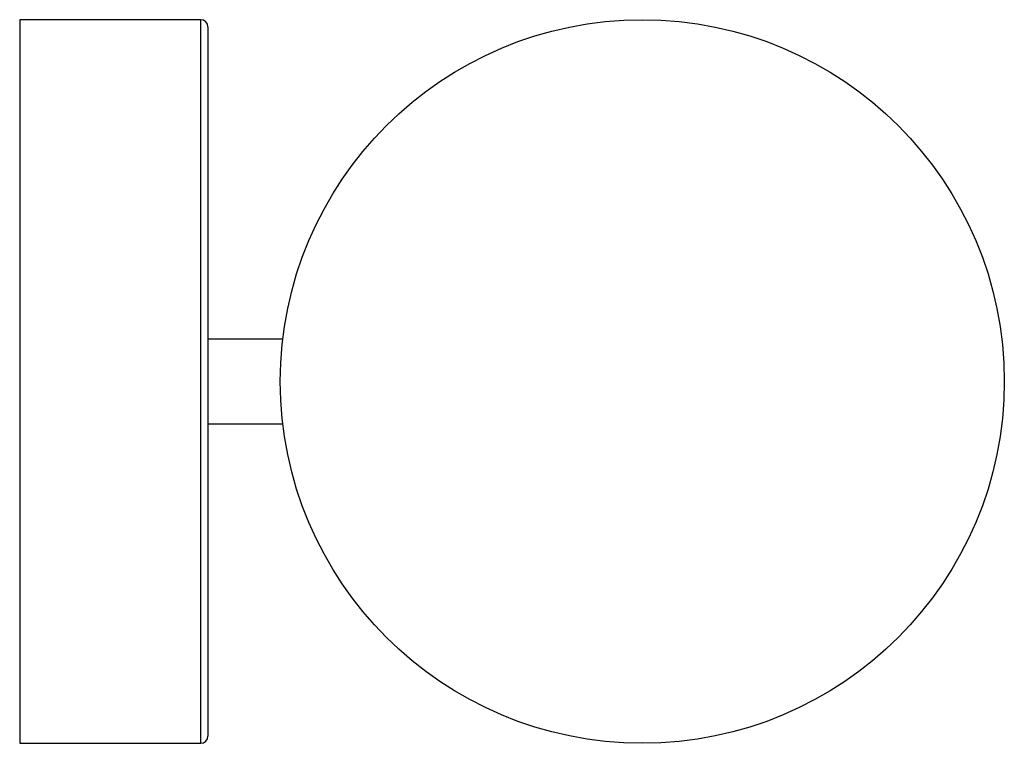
# Paper-space layout '_Superior' of a CAD drawing. Header units: millimetres. Extents: x -86 to 50, y -50 to 50.
import ezdxf

# ---------------------------------------------------------------- set-up
doc = ezdxf.new("R2010")
doc.units = ezdxf.units.MM

psp = doc.layouts.new('_Superior')

# ---------------------------------------------------------------- linework, layer by layer
at = {"color": 7, "linetype": 'Continuous', "lineweight": 25}
for p, q in [((-61, 50), (-86, 50)), ((-86, 50), (-86, -50)), ((-60, 49), (-60, -49)), ((-49.66, 5.85), (-60, 5.85)), ((-60, -5.85), (-49.66, -5.85)), ((-86, -50), (-61, -50))]:
    psp.add_line(p, q, dxfattribs=at)
at = {"color": 8, "linetype": 'Continuous', "lineweight": 25}
psp.add_line((-61, -50), (-61, 50), dxfattribs=at)
at = {"color": 7, "linetype": 'Continuous', "lineweight": 25}
psp.add_circle((0, 0), 50, dxfattribs=at)
for centre, start, end in [((-61, 49), 0, 90), ((-61, -49), 270, 0)]:
    psp.add_arc(centre, 1, start, end, dxfattribs=at)

doc.saveas('drawing.dxf')
